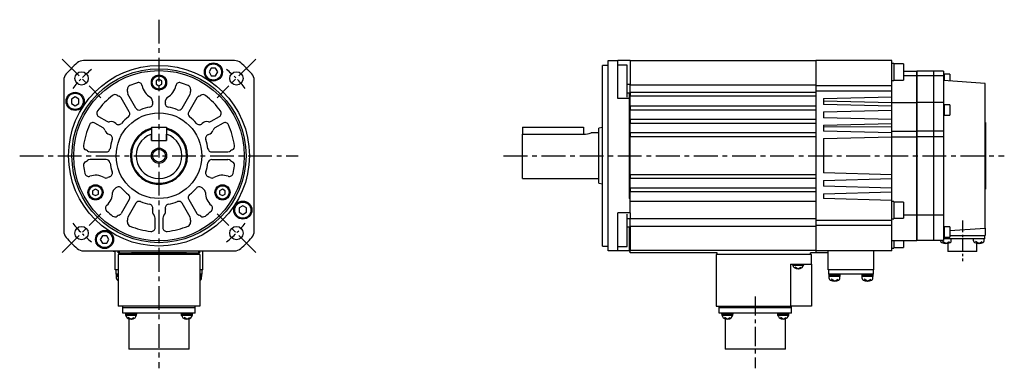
# Model space of a CAD drawing. Extents: x -392 to 694, y -319 to 280.
# Tile 3 of 3: x 177 to 694, y -112 to 72. Entities that reach past the tile are written whole.
import ezdxf

# ---------------------------------------------------------------- set-up
doc = ezdxf.new("R2010")
doc.units = 0
doc.linetypes.add('CENTER', pattern=[2, 1.25, -0.25, 0.25, -0.25])
for name, color, linetype in [('CENTER', 6, 'CENTER'), ('OUTLINE', 7, 'CONTINUOUS'), ('THIN_LINE', 6, 'CONTINUOUS')]:
    doc.layers.add(name, color=color, linetype=linetype)

msp = doc.modelspace()

# ---------------------------------------------------------------- linework, layer by layer
at = {"layer": 'CENTER', "ltscale": 10}
for p, q in [((249.82, 71.52), (249.82, -111.75)), ((199, 50.81), (219.31, 30.5)), ((300.63, 50.81), (280.32, 30.5)), ((176.65, 0), (322.98, 0)), ((430.8, 0), (693.8, 0)), ((199, -50.81), (219.31, -30.5)), ((300.63, -50.81), (280.32, -30.5))]:
    msp.add_line(p, q, dxfattribs=at)
at = {"layer": 'CENTER', "ltscale": 5}
msp.add_line((671.8, -34), (671.8, -55.4), dxfattribs=at)
at = {"layer": 'CENTER', "ltscale": 8}
msp.add_line((563, -74.02), (563, -111.75), dxfattribs=at)
at = {"layer": 'CENTER', "ltscale": 5}
for start, end in [(128.0008, 141.9992), (38.0008, 51.9992), (218.0008, 231.9992), (308.0008, 321.9992)]:
    msp.add_arc((249.82, 0), 57.5, start, end, dxfattribs=at)
at = {"layer": 'OUTLINE'}
for p, q in [((289.5, 50), (210.13, 50)), ((482.8, 0), (482.8, 47.5)), ((485.8, 47.5), (482.8, 47.5)), ((485.8, 48.75), (485.8, 50)), ((485.8, 50), (490.8, 50)), ((485.8, 42.99), (485.8, 48.75)), ((497.3, 50), (490.8, 50)), ((490.8, 48.75), (490.8, 50)), ((490.8, 42.99), (490.8, 48.75)), ((495.8, 47.66), (490.8, 47.66)), ((495.8, 35.75), (495.8, 47.66)), ((497.3, 49.9), (497.3, 50)), ((594.8, 49.9), (497.3, 49.9)), ((497.3, 49.9), (497.3, 37.34)), ((594.8, 50), (594.8, 36.66)), ((634.8, 50), (594.8, 50)), ((634.8, 36.66), (634.8, 50)), ((635.8, 48.53), (634.8, 48.53)), ((635.8, 48.53), (635.8, 39.53)), ((640.8, 48.28), (635.8, 48.28)), ((640.8, 48.28), (640.8, 39.78)), ((277.26, 46.03), (276.1, 44.03)), ((276.1, 44.03), (277.26, 42.03)), ((279.57, 46.03), (277.26, 46.03)), ((277.26, 42.03), (279.57, 42.03)), ((280.72, 44.03), (279.57, 46.03)), ((279.57, 42.03), (280.72, 44.03)), ((485.8, 39.69), (485.8, 42.99)), ((490.8, 39.69), (490.8, 42.99)), ((640.8, 44.5), (647.8, 44.5)), ((647.8, 42), (640.8, 42)), ((647.8, 42), (647.8, 44.5)), ((647.8, 28), (647.8, 42)), ((647.9, 44.5), (647.9, 42)), ((656.7, 44.5), (647.9, 44.5)), ((647.9, 42), (647.9, 28)), ((656.7, 42), (647.9, 42)), ((656.7, 42), (656.7, 44.5)), ((656.7, 28), (656.7, 42)), ((656.8, 42), (656.8, 44.5)), ((661.8, 44.5), (656.8, 44.5)), ((656.8, 28), (656.8, 42)), ((661.8, 42), (656.8, 42)), ((661.8, 44.5), (661.8, 42)), ((662.25, 43.02), (661.8, 43.02)), ((661.8, 42), (661.8, 28)), ((662.25, 43.02), (662.25, 39.47)), ((665.25, 42.82), (662.25, 42.82)), ((665.25, 42.82), (665.25, 39.26)), ((199.82, 39.69), (199.82, -39.69)), ((249.82, 40.23), (248.32, 39.37)), ((248.32, 39.37), (248.32, 37.63)), ((248.32, 37.63), (249.82, 36.77)), ((251.32, 39.37), (249.82, 40.23)), ((249.82, 36.77), (251.32, 37.63)), ((251.32, 37.63), (251.32, 39.37)), ((299.82, -39.69), (299.82, 39.69)), ((485.8, -39.69), (485.8, 39.69)), ((490.8, 30), (490.8, 39.69)), ((497.3, 37.44), (495.8, 37.44)), ((497.3, 33.25), (497.3, 37.34)), ((497.3, 37.21), (594.8, 37.21)), ((594.8, 36.66), (594.8, 34)), ((634.8, 36.66), (594.8, 36.66)), ((634.8, 39.53), (635.8, 39.53)), ((634.8, 34), (634.8, 36.66)), ((635.8, 39.78), (640.8, 39.78)), ((647.9, 40.5), (647.8, 40.5)), ((656.8, 40.5), (656.7, 40.5)), ((683.8, 38), (661.8, 39.5)), ((683.8, -38), (683.8, 38)), ((237.69, 25), (233.44, 32.37)), ((261.94, 25), (266.2, 32.37)), ((495.8, 30.74), (495.8, 35.75)), ((495.8, 33.14), (496.8, 33.14)), ((496.8, 33.14), (496.8, 30)), ((594.8, 33.25), (497.3, 33.25)), ((497.3, 33.25), (497.3, 31.25)), ((594.8, 31.25), (497.3, 31.25)), ((497.3, 26), (497.3, 31.25)), ((634.8, 34), (594.8, 34)), ((594.8, 34), (594.8, -34)), ((634.8, 31), (634.8, 34)), ((205.79, 30.9), (203.79, 29.75)), ((203.79, 29.75), (203.79, 27.44)), ((203.79, 27.44), (205.79, 26.28)), ((207.79, 29.75), (205.79, 30.9)), ((205.79, 26.28), (207.79, 27.44)), ((207.79, 27.44), (207.79, 29.75)), ((234.23, 23), (229.97, 30.37)), ((269.66, 30.37), (265.41, 23)), ((496.8, 30), (490.8, 30)), ((496.8, 30), (496.8, 0)), ((594.8, 26), (497.3, 26)), ((497.3, 26), (497.3, 24)), ((598.8, 30.06), (634.8, 31)), ((598.8, 30.06), (598.8, 26.94)), ((598.8, 28.94), (634.8, 28)), ((634.8, 26), (598.8, 26.94)), ((634.8, 28), (634.8, 31)), ((634.8, 28), (647.8, 28)), ((634.8, 26), (634.8, 28)), ((634.8, 24), (634.8, 26)), ((647.8, 13), (647.8, 28)), ((656.7, 28), (647.9, 28)), ((647.9, 28), (647.9, 13)), ((656.7, 13), (656.7, 28)), ((661.8, 28), (656.8, 28)), ((656.8, 13), (656.8, 28)), ((661.8, 28), (661.8, 13)), ((662.25, 27.03), (661.8, 27.03)), ((662.25, 27.03), (662.25, 21.13)), ((665.25, 26.83), (662.25, 26.83)), ((665.25, 26.83), (665.25, 21.33)), ((594.8, 24), (497.3, 24)), ((497.3, 19), (497.3, 24)), ((598.8, 23.06), (634.8, 24)), ((598.8, 23.06), (598.8, 19.94)), ((634.8, 19), (634.8, 24)), ((661.8, 21.13), (662.25, 21.13)), ((662.25, 21.33), (665.25, 21.33)), ((220.43, 14.66), (216.09, 17.16)), ((218.09, 20.63), (222.43, 18.12)), ((277.2, 18.12), (281.54, 20.63)), ((283.54, 17.16), (279.2, 14.66)), ((594.8, 19), (497.3, 19)), ((497.3, 19), (497.3, 17)), ((594.8, 17), (497.3, 17)), ((497.3, 12), (497.3, 17)), ((634.8, 19), (598.8, 19.94)), ((598.8, 16.06), (634.8, 17)), ((598.8, 16.06), (598.8, 12.94)), ((634.8, 17), (634.8, 19)), ((634.8, 15.12), (634.8, 17)), ((683.9, 17.5), (683.8, 17.5)), ((683.9, 17.5), (683.9, -17.5)), ((245.82, 15), (245.82, 8)), ((245.82, 15), (253.82, 15)), ((245.82, 8), (245.82, 11.31)), ((253.82, 15), (253.82, 8)), ((253.82, 8), (253.82, 11.31)), ((440.8, 15), (472.8, 15)), ((440.8, 15), (440.8, 11.31)), ((440.8, 11.31), (472.8, 11.31)), ((440.8, -12), (440.8, 11.31)), ((472.8, 15), (472.8, 11.31)), ((480.8, 12), (476.8, 12)), ((482.8, 14.83), (480.8, 14.5)), ((480.8, 0), (480.8, 14.5)), ((594.8, 12), (497.3, 12)), ((497.3, 12), (497.3, 10)), ((598.8, 15.28), (634.8, 15.12)), ((634.8, 12), (598.8, 12.94)), ((634.8, 12), (634.8, 15.12)), ((634.8, 13), (647.8, 13)), ((634.8, 10), (634.8, 12)), ((647.8, 10), (647.8, 13)), ((647.9, 13), (647.9, 10)), ((656.7, 13), (647.9, 13)), ((656.7, 10), (656.7, 13)), ((656.8, 10), (656.8, 13)), ((661.8, 13), (656.8, 13)), ((661.8, 13), (661.8, 10)), ((245.82, 8), (253.82, 8)), ((245.82, 8), (253.82, 8)), ((594.8, 10), (497.3, 10)), ((497.3, -10), (497.3, 10)), ((598.8, 9.06), (634.8, 10)), ((598.8, 9.06), (598.8, -9.06)), ((634.8, 10), (647.8, 10)), ((634.8, -10), (634.8, 10)), ((647.8, -31.3), (647.8, 10)), ((647.9, 10), (647.9, -31.3)), ((656.7, 10), (647.9, 10)), ((656.7, -31.3), (656.7, 10)), ((656.8, -31.3), (656.8, 10)), ((661.8, 10), (656.8, 10)), ((661.8, 10), (661.8, -31.3)), ((213.59, 2), (222.1, 2)), ((277.53, 2), (286.04, 2)), ((480.8, -14.5), (480.8, 0)), ((482.8, -47.5), (482.8, 0)), ((496.8, 0), (496.8, -22.5)), ((222.1, -2), (213.59, -2)), ((277.53, -2), (286.04, -2)), ((594.8, -10), (497.3, -10)), ((497.3, -10), (497.3, -12)), ((634.8, -10), (598.8, -9.06)), ((634.8, -12), (634.8, -10)), ((440.8, -12), (480.8, -12)), ((480.8, -14.5), (482.8, -14.83)), ((594.8, -12), (497.3, -12)), ((497.3, -17), (497.3, -12)), ((598.8, -12.94), (634.8, -12)), ((598.8, -12.94), (598.8, -16.06)), ((634.8, -17), (634.8, -12)), ((216.48, -17.52), (214.98, -18.38)), ((214.98, -18.38), (214.98, -20.12)), ((214.98, -20.12), (216.48, -20.98)), ((217.98, -18.38), (216.48, -17.52)), ((216.48, -20.98), (217.98, -20.12)), ((217.98, -20.12), (217.98, -18.38)), ((283.16, -17.52), (281.66, -18.38)), ((281.66, -18.38), (281.66, -20.12)), ((281.66, -20.12), (283.16, -20.98)), ((284.66, -18.38), (283.16, -17.52)), ((283.16, -20.98), (284.66, -20.12)), ((284.66, -20.12), (284.66, -18.38)), ((497.3, -18.5), (496.8, -18.5)), ((594.8, -17), (497.3, -17)), ((497.3, -17), (497.3, -19)), ((594.8, -19), (497.3, -19)), ((497.3, -22.5), (497.3, -19)), ((634.8, -17), (598.8, -16.06)), ((598.8, -19.94), (634.8, -19)), ((598.8, -19.94), (598.8, -22.56)), ((634.8, -19), (634.8, -17)), ((634.8, -23.5), (634.8, -19)), ((683.9, -17.5), (683.8, -17.5)), ((234.23, -23), (229.97, -30.37)), ((237.69, -25), (233.44, -32.37)), ((266.2, -32.37), (261.94, -25)), ((265.41, -23), (269.66, -30.37)), ((497.3, -22.5), (496.8, -22.5)), ((497.3, -30), (497.3, -22.5)), ((594.8, -24), (497.3, -24)), ((634.8, -23.5), (598.8, -22.56)), ((634.8, -34), (634.8, -23.5)), ((635.8, -24.09), (634.8, -24.09)), ((635.8, -24.09), (635.8, -33.09)), ((640.8, -24.34), (635.8, -24.34)), ((640.8, -24.34), (640.8, -32.84)), ((293.85, -26.28), (291.85, -27.44)), ((291.85, -27.44), (291.85, -29.75)), ((291.85, -29.75), (293.85, -30.9)), ((295.85, -27.44), (293.85, -26.28)), ((293.85, -30.9), (295.85, -29.75)), ((295.85, -29.75), (295.85, -27.44)), ((490.8, -39.69), (490.8, -30)), ((497.3, -30), (490.8, -30)), ((495.8, -35.75), (495.8, -30.74)), ((497.3, -30.02), (497.3, -30)), ((497.3, -30.02), (497.3, -33.25)), ((247.82, -37.79), (247.82, -32.77)), ((251.82, -32.77), (251.82, -37.79)), ((497.3, -33.14), (495.8, -33.14)), ((495.8, -47.66), (495.8, -35.75)), ((497.3, -37.34), (497.3, -33.25)), ((594.8, -33.25), (497.3, -33.25)), ((594.8, -34), (594.8, -36.66)), ((634.8, -34), (594.8, -34)), ((634.8, -33.09), (635.8, -33.09)), ((634.8, -36.66), (634.8, -34)), ((635.8, -32.84), (640.8, -32.84)), ((647.8, -31.3), (640.8, -31.3)), ((647.8, -44.5), (647.8, -31.3)), ((647.9, -31.3), (647.9, -44.5)), ((656.7, -31.3), (647.9, -31.3)), ((656.7, -44.5), (656.7, -31.3)), ((656.8, -44.5), (656.8, -31.3)), ((661.8, -31.3), (656.8, -31.3)), ((661.8, -31.3), (661.8, -44.5)), ((485.8, -42.99), (485.8, -39.69)), ((490.8, -42.99), (490.8, -39.69)), ((495.8, -37.44), (496.8, -37.44)), ((496.8, -37.44), (496.8, -50)), ((594.8, -37.21), (497.3, -37.21)), ((497.3, -37.34), (497.3, -49.9)), ((594.8, -36.66), (594.8, -50)), ((634.8, -36.66), (594.8, -36.66)), ((634.8, -50), (634.8, -36.66)), ((647.8, -40.5), (647.9, -40.5)), ((656.7, -40.5), (656.8, -40.5)), ((662.25, -37.12), (661.8, -37.12)), ((662.25, -37.12), (662.25, -40.07)), ((665.25, -37.32), (662.25, -37.32)), ((662.25, -40.07), (662.25, -43.02)), ((665.25, -37.32), (665.25, -40.07)), ((665.25, -39.26), (683.8, -38)), ((665.25, -40.07), (665.25, -42.82)), ((683.8, -38), (683.8, -42)), ((220.07, -42.03), (218.91, -44.03)), ((218.91, -44.03), (220.07, -46.03)), ((222.38, -42.03), (220.07, -42.03)), ((220.07, -46.03), (222.38, -46.03)), ((223.53, -44.03), (222.38, -42.03)), ((222.38, -46.03), (223.53, -44.03)), ((485.8, -48.75), (485.8, -42.99)), ((490.8, -48.75), (490.8, -42.99)), ((634.8, -44.5), (647.8, -44.5)), ((635.8, -44.5), (635.8, -48.53)), ((640.8, -44.5), (640.8, -48.28)), ((656.7, -44.5), (647.9, -44.5)), ((661.8, -44.5), (656.8, -44.5)), ((660.37, -44.67), (660.37, -44.5)), ((663.17, -46.1), (661.37, -45.02)), ((661.8, -43.02), (662.25, -43.02)), ((663.3, -43.7), (661.8, -43.7)), ((662.25, -42.82), (665.25, -42.82)), ((663.17, -46.1), (664.97, -45.02)), ((680.3, -43.7), (663.3, -43.7)), ((664.15, -46), (664.15, -50.4)), ((665.25, -42), (683.8, -42)), ((665.97, -44.67), (665.97, -43.7)), ((677.63, -44.67), (677.63, -43.7)), ((680.43, -46.1), (678.63, -45.02)), ((679.45, -50.4), (679.45, -46)), ((683.5, -43.7), (680.3, -43.7)), ((680.43, -46.1), (682.23, -45.02)), ((683.23, -44.67), (683.23, -43.7)), ((683.5, -43.7), (683.5, -42)), ((210.13, -50), (289.5, -50)), ((225.67, -50), (225.67, -50.4)), ((226.82, -50.4), (225.67, -50.4)), ((226.82, -60), (226.82, -50)), ((228.32, -51), (228.32, -50)), ((228.82, -51), (228.32, -51)), ((228.82, -50), (228.82, -51)), ((228.82, -52), (228.82, -51)), ((228.82, -51), (270.82, -51)), ((235.32, -51.1), (235.32, -51)), ((264.32, -51.1), (235.32, -51.1)), ((264.32, -51.1), (264.32, -51)), ((270.82, -51), (270.82, -50)), ((271.32, -51), (270.82, -51)), ((270.82, -52), (270.82, -51)), ((271.32, -51), (271.32, -50)), ((272.82, -60), (272.82, -50)), ((482.8, -47.5), (485.8, -47.5)), ((485.8, -50), (485.8, -48.75)), ((490.8, -50), (485.8, -50)), ((490.8, -47.66), (495.8, -47.66)), ((490.8, -50), (490.8, -48.75)), ((496.8, -50), (490.8, -50)), ((496.8, -50), (497.3, -50)), ((497.3, -51), (497.3, -49.9)), ((594.8, -49.9), (497.3, -49.9)), ((543, -51), (497.3, -51)), ((500.4, -51.1), (500.4, -51)), ((539.4, -51.1), (500.4, -51.1)), ((539.4, -51.1), (539.4, -51)), ((543, -52), (543, -51)), ((594.8, -51), (592, -51)), ((592, -52), (592, -51)), ((594.8, -50), (594.8, -51)), ((634.8, -50), (594.8, -50)), ((594.9, -51), (594.9, -50)), ((601.3, -51), (594.9, -51)), ((601.3, -60), (601.3, -50)), ((625.3, -60), (625.3, -50)), ((634.8, -48.53), (635.8, -48.53)), ((635.8, -48.28), (640.8, -48.28)), ((679.45, -50.4), (664.15, -50.4)), ((228.32, -52), (228.32, -79)), ((271.32, -52), (228.32, -52)), ((271.32, -52), (271.32, -79)), ((592.5, -52), (542.5, -52)), ((542.5, -52), (542.5, -79)), ((592.5, -57), (592.5, -52)), ((228.32, -60), (226.82, -60)), ((227.32, -62.3), (227.32, -60)), ((272.82, -60), (271.32, -60)), ((272.32, -60), (272.32, -62.3)), ((581.5, -57), (581.5, -79)), ((581.5, -57), (592.5, -57)), ((582.5, -57), (582.5, -57.5)), ((582.5, -57.5), (588.5, -57.5)), ((585.5, -59.5), (583.99, -58.6)), ((585.5, -59.5), (587, -58.6)), ((588.5, -57.5), (588.5, -57)), ((592.5, -57), (592.5, -79)), ((625.3, -60), (601.3, -60)), ((601.6, -62.3), (601.6, -60)), ((625, -60), (625, -62.3)), ((228.32, -62.3), (227.32, -62.3)), ((227.32, -62.3), (227.32, -62.8)), ((227.32, -62.8), (228.32, -62.8)), ((227.37, -62.8), (227.37, -63.5)), ((228.32, -63.5), (227.37, -63.5)), ((227.52, -64.47), (227.52, -63.5)), ((272.32, -62.3), (271.32, -62.3)), ((271.32, -62.8), (272.32, -62.8)), ((272.27, -63.5), (271.32, -63.5)), ((272.12, -64.47), (272.12, -63.5)), ((272.27, -63.5), (272.27, -62.8)), ((272.32, -62.8), (272.32, -62.3)), ((604.67, -62.3), (601.6, -62.3)), ((601.67, -62.3), (601.67, -62.8)), ((601.67, -62.8), (607.67, -62.8)), ((601.72, -62.8), (601.72, -63.5)), ((607.62, -63.5), (601.72, -63.5)), ((601.87, -64.47), (601.87, -63.5)), ((604.67, -65.9), (602.87, -64.83)), ((604.46, -62.8), (604.87, -63.5)), ((621.93, -62.3), (604.67, -62.3)), ((604.67, -65.9), (606.47, -64.83)), ((607.47, -64.47), (607.47, -63.5)), ((607.62, -63.5), (607.62, -62.8)), ((607.67, -62.8), (607.67, -62.3)), ((618.93, -62.3), (618.93, -62.8)), ((618.93, -62.8), (624.93, -62.8)), ((618.98, -62.8), (618.98, -63.5)), ((624.88, -63.5), (618.98, -63.5)), ((619.13, -64.47), (619.13, -63.5)), ((621.93, -65.9), (620.13, -64.82)), ((621.72, -62.8), (622.13, -63.5)), ((625, -62.3), (621.93, -62.3)), ((621.93, -65.9), (623.73, -64.82)), ((624.73, -64.47), (624.73, -63.5)), ((624.88, -63.5), (624.88, -62.8)), ((624.93, -62.8), (624.93, -62.3)), ((271.32, -79), (228.32, -79)), ((230.82, -80), (230.77, -80)), ((230.77, -82.7), (230.77, -80)), ((234.27, -82.7), (230.77, -82.7)), ((230.82, -80), (230.82, -79)), ((233.68, -80), (230.82, -80)), ((232.14, -82.7), (232.14, -83.2)), ((234.27, -80), (233.68, -80)), ((265.37, -80), (234.27, -80)), ((265.37, -82.7), (234.27, -82.7)), ((238.14, -83.2), (238.14, -82.7)), ((261.5, -82.7), (261.5, -83.2)), ((265.96, -80), (265.37, -80)), ((268.87, -82.7), (265.37, -82.7)), ((268.82, -80), (265.96, -80)), ((267.5, -83.2), (267.5, -82.7)), ((268.82, -80), (268.82, -79)), ((268.87, -80), (268.82, -80)), ((268.87, -82.7), (268.87, -80)), ((542.5, -79), (581.5, -79)), ((544, -80), (543.95, -80)), ((543.95, -82.7), (543.95, -80)), ((547.45, -82.7), (543.95, -82.7)), ((544, -80), (544, -79)), ((546.86, -80), (544, -80)), ((545.32, -82.7), (545.32, -83.2)), ((547.45, -80), (546.86, -80)), ((578.55, -80), (547.45, -80)), ((578.55, -82.7), (547.45, -82.7)), ((551.32, -83.2), (551.32, -82.7)), ((574.68, -82.7), (574.68, -83.2)), ((579.14, -80), (578.55, -80)), ((582.05, -82.7), (578.55, -82.7)), ((582, -80), (579.14, -80)), ((580.68, -83.2), (580.68, -82.7)), ((582, -79), (581.5, -79)), ((592.5, -79), (582, -79)), ((582, -80), (582, -79)), ((582.05, -80), (582, -80)), ((582.05, -82.7), (582.05, -80)), ((238.14, -83.2), (232.14, -83.2)), ((232.19, -83.2), (232.19, -83.9)), ((238.09, -83.9), (232.19, -83.9)), ((235.14, -85.9), (233.63, -85)), ((233.94, -85.68), (233.94, -101.75)), ((234.93, -83.2), (235.34, -83.9)), ((235.14, -85.9), (236.64, -85)), ((238.09, -83.9), (238.09, -83.2)), ((264.5, -83.2), (261.5, -83.2)), ((261.55, -83.2), (261.55, -83.9)), ((264.5, -83.9), (261.55, -83.9)), ((264.5, -85.9), (262.99, -85)), ((264.29, -83.2), (264.7, -83.9)), ((267.5, -83.2), (264.5, -83.2)), ((267.45, -83.9), (264.5, -83.9)), ((264.5, -85.9), (266, -85)), ((265.69, -101.75), (265.69, -85.68)), ((267.45, -83.9), (267.45, -83.2)), ((551.32, -83.2), (545.32, -83.2)), ((545.37, -83.2), (545.37, -83.9)), ((551.27, -83.9), (545.37, -83.9)), ((548.32, -85.9), (546.81, -85)), ((547.12, -85.68), (547.12, -101.75)), ((548.11, -83.2), (548.52, -83.9)), ((548.32, -85.9), (549.82, -85)), ((551.27, -83.9), (551.27, -83.2)), ((577.68, -83.2), (574.68, -83.2)), ((574.73, -83.2), (574.73, -83.9)), ((577.68, -83.9), (574.73, -83.9)), ((577.68, -85.9), (576.17, -85)), ((577.47, -83.2), (577.88, -83.9)), ((580.68, -83.2), (577.68, -83.2)), ((580.63, -83.9), (577.68, -83.9)), ((577.68, -85.9), (579.18, -85)), ((578.87, -101.75), (578.87, -85.68)), ((580.63, -83.9), (580.63, -83.2)), ((265.69, -101.75), (233.94, -101.75)), ((578.87, -101.75), (547.12, -101.75))]:
    msp.add_line(p, q, dxfattribs=at)
for centre, radius in [((249.82, 0), 47.5), ((278.41, 44.03), 4.75), ((278.41, 44.03), 4.25), ((249.82, 0), 45.75), ((249.82, 0), 44.75), ((209.16, 40.66), 3.5), ((249.82, 38.5), 4), ((249.82, 38.5), 3.5), ((290.48, 40.66), 3.5), ((205.79, 28.59), 4.75), ((205.79, 28.59), 4.25), ((249.82, 0), 22.5), ((249.82, 0), 3.38), ((216.48, -19.25), 4), ((283.16, -19.25), 4), ((216.48, -19.25), 3.5), ((283.16, -19.25), 3.5), ((293.85, -28.59), 4.75), ((293.85, -28.59), 4.25), ((209.16, -40.66), 3.5), ((221.22, -44.03), 4.75), ((221.22, -44.03), 4.25), ((290.48, -40.66), 3.5)]:
    msp.add_circle(centre, radius, dxfattribs=at)
for centre, radius, start, end in [((249.82, 0), 65, 131.4096, 138.5904), ((210.13, 45), 5, 90, 131.4096), ((289.5, 45), 5, 48.5904, 90), ((249.82, 0), 65, 41.4096, 48.5904), ((204.82, 39.69), 5, 138.5904, 180), ((294.82, 39.69), 5, 0, 41.4096), ((235.3, 35.12), 2, 112.4651, 184.9572), ((249.82, 0), 40, 106.5177, 112.4651), ((239.01, 36.43), 2, 10.8371, 106.5177), ((249.82, 38.5), 9, 190.8371, 240.0004), ((249.82, 38.5), 9, 299.9996, 349.1629), ((260.62, 36.43), 2, 73.4823, 169.1629), ((249.82, 0), 40, 67.5349, 73.4823), ((264.34, 35.12), 2, 355.0428, 67.5349), ((249.82, 0), 40, 127.5349, 143.9577), ((226.67, 30.13), 2, 55.0428, 127.5349), ((229.82, 34.64), 3.5, 235.0428, 253.3418), ((228.24, 29.37), 2, 30, 73.3418), ((235.17, 33.37), 2, 166.6582, 210), ((229.82, 34.64), 3.5, 346.6582, 4.9572), ((264.47, 33.37), 2, 330, 13.3418), ((269.82, 34.64), 3.5, 175.0428, 193.3418), ((271.39, 29.37), 2, 106.6582, 150), ((269.82, 34.64), 3.5, 286.6582, 304.9572), ((272.97, 30.13), 2, 52.4651, 124.9572), ((249.82, 0), 40, 36.0423, 52.4651), ((244.53, 27.5), 2, 280.8908, 15.8733), ((244.32, 28.97), 2, 0.2741, 60.0004), ((249.82, 29), 3.5, 180.2741, 195.8733), ((255.11, 27.5), 2, 164.1267, 259.1092), ((249.82, 29), 3.5, 344.1267, 359.7259), ((255.32, 28.97), 2, 119.9996, 179.7259), ((219.09, 22.36), 2, 143.9577, 240), ((232.5, 22), 2, 308.2132, 30), ((239.42, 26), 2, 210, 291.7868), ((249.82, 0), 26, 100.8908, 111.7868), ((249.82, 0), 26, 68.2132, 79.1092), ((260.21, 26), 2, 248.2132, 330), ((267.14, 22), 2, 150, 231.7868), ((280.54, 22.36), 2, 300, 36.0423), ((249.82, 0), 40, 156.0423, 172.4651), ((215.09, 15.43), 2, 60, 156.0423), ((223.43, 19.85), 2, 240, 283.3418), ((224.7, 14.5), 3.5, 44.1267, 103.3418), ((228.65, 18.33), 2, 224.1267, 319.1092), ((249.82, 0), 26, 128.2132, 139.1092), ((249.82, 0), 26, 40.8908, 51.7868), ((270.98, 18.33), 2, 220.8908, 315.8733), ((274.93, 14.5), 3.5, 76.6582, 135.8733), ((276.2, 19.85), 2, 256.6582, 300), ((284.54, 15.43), 2, 23.9577, 120), ((249.82, 0), 40, 7.5349, 23.9577), ((219.43, 12.92), 2, 16.6582, 60), ((224.7, 14.5), 3.5, 196.6582, 255.8733), ((223.36, 9.17), 2, 340.8908, 75.8733), ((249.82, 0), 15, 105.466, 0), ((249.82, 0), 14.5, 106.0134, 0), ((249.82, 0), 12, 109.4712, 70.5288), ((249.82, 0), 15, 0, 74.534), ((249.82, 0), 14.5, 0, 73.9866), ((276.27, 9.17), 2, 104.1267, 199.1092), ((274.93, 14.5), 3.5, 284.1267, 343.3418), ((280.2, 12.92), 2, 120, 163.3418), ((472.65, 24.17), 12.86, 270.6632, 288.8135), ((212.15, 4.98), 2, 172.4651, 244.9572), ((249.82, 0), 26, 160.8908, 171.7868), ((249.82, 0), 26, 8.2132, 19.1092), ((287.49, 4.98), 2, 295.0428, 7.5349), ((209.82, 0), 3.5, 46.6582, 64.9572), ((213.59, 4), 2, 226.6582, 270), ((222.1, 4), 2, 270, 351.7868), ((277.53, 4), 2, 188.2132, 270), ((286.04, 4), 2, 270, 313.3418), ((289.82, 0), 3.5, 115.0428, 133.3418), ((212.15, -4.98), 2, 115.0428, 187.5349), ((209.82, 0), 3.5, 295.0428, 313.3418), ((213.59, -4), 2, 90, 133.3418), ((222.1, -4), 2, 8.2132, 90), ((249.82, 0), 26, 188.2132, 199.1092), ((249.82, 0), 26, 340.8908, 351.7868), ((277.53, -4), 2, 90, 171.7868), ((286.04, -4), 2, 46.6582, 90), ((289.82, 0), 3.5, 226.6582, 244.9572), ((287.49, -4.98), 2, 352.4651, 64.9572), ((249.82, 0), 40, 187.5349, 193.4823), ((212.86, -8.86), 2, 193.4823, 289.1629), ((216.48, -19.25), 9, 59.9996, 109.1629), ((223.36, -9.17), 2, 284.1267, 19.1092), ((276.27, -9.17), 2, 160.8908, 255.8733), ((283.16, -19.25), 9, 70.8371, 120.0004), ((286.77, -8.86), 2, 250.8371, 346.5177), ((249.82, 0), 40, 346.5177, 352.4651), ((221.98, -9.72), 2, 239.9996, 299.7259), ((224.7, -14.5), 3.5, 104.1267, 119.7259), ((274.93, -14.5), 3.5, 60.2741, 75.8733), ((277.66, -9.72), 2, 240.2741, 300.0004), ((216.48, -19.25), 9, 310.8371, 0), ((227.48, -19.25), 2, 120.2741, 180), ((224.7, -14.5), 3.5, 300.2741, 315.8733), ((228.65, -18.33), 2, 40.8908, 135.8733), ((249.82, 0), 26, 220.8908, 231.7868), ((232.5, -22), 2, 330, 51.7868), ((267.14, -22), 2, 128.2132, 210), ((249.82, 0), 26, 308.2132, 319.1092), ((270.98, -18.33), 2, 44.1267, 139.1092), ((274.93, -14.5), 3.5, 224.1267, 239.7259), ((272.16, -19.25), 2, 0, 59.7259), ((283.16, -19.25), 9, 180, 229.1629), ((239.42, -26), 2, 68.2132, 150), ((249.82, 0), 26, 248.2132, 259.1092), ((244.53, -27.5), 2, 344.1267, 79.1092), ((255.11, -27.5), 2, 100.8908, 195.8733), ((249.82, 0), 26, 280.8908, 291.7868), ((260.21, -26), 2, 30, 111.7868), ((223.67, -27.57), 2, 130.8371, 226.5177), ((249.82, 0), 40, 226.5177, 232.4651), ((228.24, -29.37), 2, 286.6582, 330), ((249.82, -29), 3.5, 164.1267, 223.3418), ((249.82, -29), 3.5, 316.6582, 15.8733), ((271.39, -29.37), 2, 210, 253.3418), ((249.82, 0), 40, 307.5349, 313.4823), ((275.97, -27.57), 2, 313.4823, 49.1629), ((226.67, -30.13), 2, 232.4651, 304.9572), ((229.82, -34.64), 3.5, 106.6582, 124.9572), ((235.17, -33.37), 2, 150, 193.3418), ((229.82, -34.64), 3.5, 355.0428, 13.3418), ((235.3, -35.12), 2, 175.0428, 247.5349), ((245.82, -32.77), 2, 0, 43.3418), ((253.82, -32.77), 2, 136.6582, 180), ((264.34, -35.12), 2, 292.4651, 4.9572), ((264.47, -33.37), 2, 346.6582, 30), ((269.82, -34.64), 3.5, 166.6582, 184.9572), ((269.82, -34.64), 3.5, 55.0428, 73.3418), ((272.97, -30.13), 2, 235.0428, 307.5349), ((204.82, -39.69), 5, 180, 221.4096), ((249.82, 0), 40, 247.5349, 263.9577), ((245.82, -37.79), 2, 263.9577, 0), ((253.82, -37.79), 2, 180, 276.0423), ((249.82, 0), 40, 276.0423, 292.4651), ((294.82, -39.69), 5, 318.5904, 0), ((249.82, 0), 65, 221.4096, 228.5904), ((249.82, 0), 65, 311.4096, 318.5904), ((661.37, -44.67), 1, 180, 243.2563), ((663.17, -41.1), 5, 243.2563, 296.7437), ((664.97, -44.67), 1, 296.7437, 0), ((678.63, -44.67), 1, 180, 243.2563), ((680.43, -41.1), 5, 243.2563, 296.7437), ((682.23, -44.67), 1, 296.7437, 0), ((210.13, -45), 5, 228.5904, 270), ((289.5, -45), 5, 270, 311.4096), ((584.54, -57.36), 1.8, 184.5861, 230.4185), ((585.5, -56.2), 3.3, 230.4185, 309.5815), ((586.45, -57.36), 1.8, 309.5815, 355.4139), ((228.52, -64.47), 1, 180, 243.2563), ((230.32, -60.9), 5, 243.2563, 246.4218), ((269.32, -60.9), 5, 293.5782, 296.7437), ((271.12, -64.47), 1, 296.7437, 0), ((602.87, -64.47), 1, 180, 243.2563), ((604.67, -60.9), 5, 243.2563, 296.7437), ((606.47, -64.47), 1, 296.7437, 0), ((620.13, -64.47), 1, 180, 243.2563), ((621.93, -60.9), 5, 243.2563, 296.7437), ((623.73, -64.47), 1, 296.7437, 0), ((234.18, -83.76), 1.8, 184.5861, 230.4185), ((235.14, -82.6), 3.3, 230.4185, 309.5815), ((236.09, -83.76), 1.8, 309.5815, 355.4139), ((263.54, -83.76), 1.8, 184.5861, 230.4185), ((264.5, -82.6), 3.3, 230.4185, 309.5815), ((265.45, -83.76), 1.8, 309.5815, 355.4139), ((547.36, -83.76), 1.8, 184.5861, 230.4185), ((548.32, -82.6), 3.3, 230.4185, 309.5815), ((549.27, -83.76), 1.8, 309.5815, 355.4139), ((576.72, -83.76), 1.8, 184.5861, 230.4185), ((577.68, -82.6), 3.3, 230.4185, 309.5815), ((578.63, -83.76), 1.8, 309.5815, 355.4139)]:
    msp.add_arc(centre, radius, start, end, dxfattribs=at)
at = {"layer": 'THIN_LINE'}
msp.add_circle((249.82, 0), 4, dxfattribs=at)

doc.saveas('drawing.dxf')
